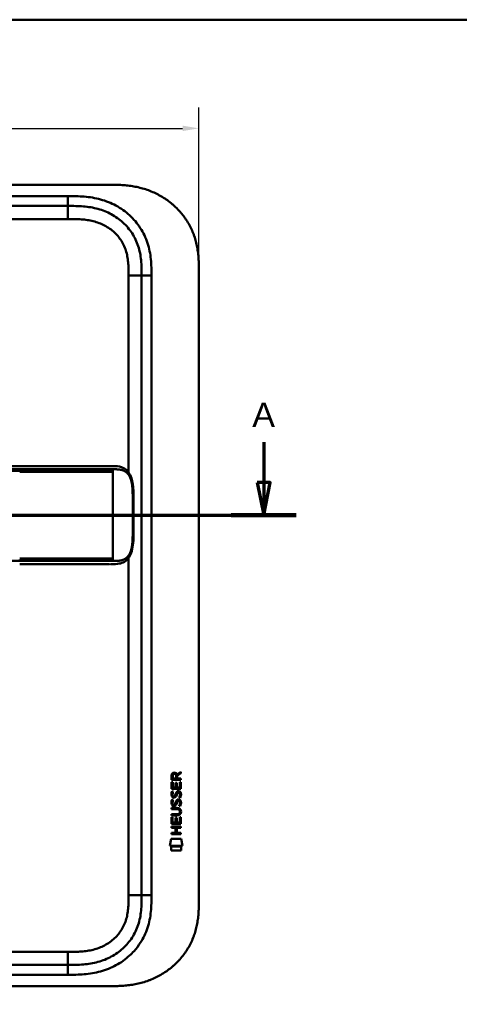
# Model space of a CAD drawing. Header units: millimetres. Extents: x 20 to 833, y 20 to 574.
# Tile 4 of 12: x 240 to 375, y 273 to 574. Entities that reach past the tile are written whole.
import ezdxf

# ---------------------------------------------------------------- set-up
doc = ezdxf.new("R2010")
doc.units = ezdxf.units.MM
doc.header["$LTSCALE"] = 2
for name, color, linetype, lineweight in [('Bemaßungen(DIN)', 7, 'Continuous', 25), ('Schnittansichtslinien(DIN)', 7, 'Continuous', 70), ('Sichtbare Kanten(DIN)', 7, 'Continuous', 50), ('Sichtbare tangentiale Kanten(DIN)', 7, 'Continuous', 50), ('Skizziergeometrie(DIN)', 7, 'Continuous', 50)]:
    doc.layers.add(name, color=color, linetype=linetype, lineweight=lineweight)
doc.styles.add('Aktuell-DINGroßer Text', font='arial.ttf')
doc.styles.add('STANDARD-DIN~0', font='arial.ttf')
doc.dimstyles.new('CAD-LAN', dxfattribs={"dimscale": 2, "dimtxt": 3.5, "dimasz": 2.5, "dimexe": 3.175, "dimexo": 0, "dimgap": 0.8, "dimtad": 1, "dimrnd": 1e-08, "dimtxsty": 'STANDARD-DIN~0', "dimcen": 0.09, "dimdle": 10, "dimclrd": 250, "dimclre": 250, "dimclrt": 250, "dimadec": 0, "dimazin": 2, "dimtfac": 1, "dimtmove": 0, "dimatfit": 3, "dimfxl": 1, "dimtolj": 1, "dimtzin": 0, "dimlwd": 25, "dimlwe": 25, "dimarcsym": 0})

# ---------------------------------------------------------------- blocks, each defined once
blk = doc.blocks.new('Ränder Standardrahmen')
at = {"layer": 'Skizziergeometrie(DIN)', "flags": 128}
blk.add_lwpolyline([(10, 10), (10, 287), (410, 287), (410, 10), (10, 10)], dxfattribs=at)
blk = doc.blocks.new('2DTransSchnitt0')
at = {"layer": 'Schnittansichtslinien(DIN)', "linetype": 'Continuous'}
for p, q in [((33.35, 222.42), (33.35, 216.26)), ((157.43, 222.42), (157.43, 216.26)), ((32.35, 216.26), (33.35, 211.26)), ((34.35, 216.26), (32.35, 216.26)), ((33.35, 216.26), (33.35, 211.26)), ((33.35, 211.26), (34.35, 216.26)), ((156.43, 216.26), (157.43, 211.26)), ((158.43, 216.26), (156.43, 216.26)), ((157.43, 216.26), (157.43, 211.26)), ((157.43, 211.26), (158.43, 216.26)), ((28.4, 211.26), (162.39, 211.26))]:
    blk.add_line(p, q, dxfattribs=at)
at = {"layer": 'Schnittansichtslinien(DIN)', "linetype": 'Continuous', "lineweight": 140}
for p, q in [((28.4, 211.26), (38.31, 211.26)), ((152.48, 211.26), (162.39, 211.26))]:
    blk.add_line(p, q, dxfattribs=at)
at = {"layer": 'Schnittansichtslinien(DIN)', "linetype": 'Continuous', "flags": 128}
for points in [[(32.35, 216.26), (33.35, 211.26), (34.35, 216.26), (32.35, 216.26)], [(156.43, 216.26), (157.43, 211.26), (158.43, 216.26), (156.43, 216.26)]]:
    blk.add_lwpolyline(points, dxfattribs=at)
at = {"layer": 'Schnittansichtslinien(DIN)'}
for points in [[(32.35, 216.26), (33.35, 211.26), (34.35, 216.26), (32.35, 216.26)], [(156.43, 216.26), (157.43, 211.26), (158.43, 216.26), (156.43, 216.26)]]:
    blk.add_solid(points, dxfattribs=at)
at = {"layer": 'Schnittansichtslinien(DIN)', "char_height": 3.73, "attachment_point": 7, "style": 'Aktuell-DINGroßer Text'}
for insert in [(31.6, 224.76), (155.68, 224.76)]:
    blk.add_mtext('A', dxfattribs=dict(at, insert=insert))
blk = doc.blocks.new('*D9')
at = {"layer": 'Bemaßungen(DIN)', "color": 250, "linetype": 'Continuous', "lineweight": 25, "true_color": 0x3f3f3f, "transparency": 16777216}
for p, q in [((81.05, 496.78), (81.05, 547.13)), ((295.05, 496.78), (295.05, 547.13)), ((86.05, 540.78), (290.05, 540.78))]:
    blk.add_line(p, q, dxfattribs=at)
at = {"layer": 'Bemaßungen(DIN)', "color": 250, "linetype": 'Continuous', "true_color": 0x3f3f3f, "transparency": 16777216}
for points in [[(86.05, 541.61), (86.05, 539.95), (81.05, 540.78)], [(290.05, 541.61), (290.05, 539.95), (295.05, 540.78)]]:
    blk.add_solid(points, dxfattribs=at)
at = {"layer": 'Defpoints', "color": 0, "linetype": 'Continuous', "transparency": 16777216}
for p in [(295.05, 540.78), (81.05, 496.78), (295.05, 496.78)]:
    blk.add_point(p, dxfattribs=at)
at = {"layer": 'Bemaßungen(DIN)', "color": 250, "linetype": 'Continuous', "lineweight": 25, "true_color": 0x3f3f3f, "transparency": 16777216, "insert": (180.27, 549.41), "char_height": 7, "attachment_point": 1, "style": 'STANDARD-DIN~0'}
blk.add_mtext('\\A1;214', dxfattribs=at)

msp = doc.modelspace()

# ---------------------------------------------------------------- linework, layer by layer
at = {"layer": 'Sichtbare Kanten(DIN)'}
for p, q in [((268.007, 523.564), (109.084, 523.564)), ((255.007, 517.064), (110.084, 517.064)), ((295.046, 496.78), (295.046, 305.348)), ((277.546, 306.348), (277.546, 495.78)), ((240.26, 437.561), (113.409, 437.561)), ((267.67, 407.561), (267.67, 407.561)), ((288.351, 343.28), (289.546, 344.07)), ((289.546, 343.636), (288.404, 342.881)), ((289.546, 344.07), (289.546, 343.636)), ((286.684, 338.92), (286.686, 340.925)), ((286.686, 341.651), (286.688, 342.964)), ((289.545, 341.648), (286.686, 341.651)), ((286.686, 340.925), (287.034, 340.924)), ((287.034, 340.924), (287.033, 339.297)), ((287.037, 342.92), (287.036, 342.032)), ((287.036, 342.032), (288.054, 342.031)), ((287.927, 339.296), (287.928, 340.743)), ((287.928, 340.743), (288.277, 340.743)), ((288.054, 342.031), (288.054, 342.919)), ((288.277, 340.743), (288.276, 339.296)), ((288.404, 342.881), (288.403, 342.031)), ((288.403, 342.031), (289.545, 342.03)), ((289.194, 339.295), (289.196, 340.942)), ((289.196, 340.942), (289.544, 340.942)), ((289.544, 340.942), (289.542, 338.918)), ((289.545, 342.03), (289.545, 341.648)), ((289.542, 338.918), (286.684, 338.92)), ((286.856, 338.147), (287.194, 338.046)), ((287.033, 339.297), (287.927, 339.296)), ((288.276, 339.296), (289.194, 339.295)), ((288.784, 337.843), (288.772, 337.843)), ((286.854, 335.6), (287.192, 335.5)), ((287.05, 334.268), (287.057, 334.251)), ((287.052, 336.815), (287.059, 336.798)), ((287.734, 334.171), (287.745, 334.187)), ((287.736, 336.717), (287.747, 336.734)), ((288.782, 335.297), (288.77, 335.297)), ((286.677, 330.758), (286.678, 331.135)), ((286.678, 331.135), (288.347, 331.134)), ((286.679, 333.07), (288.325, 333.069)), ((286.679, 332.693), (286.679, 333.07)), ((288.349, 332.692), (286.679, 332.693)), ((289.229, 331.906), (289.229, 331.916)), ((286.675, 328.183), (286.677, 330.187)), ((289.534, 328.18), (286.675, 328.183)), ((288.323, 330.757), (286.677, 330.758)), ((286.677, 330.187), (287.025, 330.187)), ((287.025, 330.187), (287.024, 328.559)), ((287.024, 328.559), (287.919, 328.559)), ((287.919, 328.559), (287.92, 330.006)), ((287.92, 330.006), (288.268, 330.005)), ((288.268, 330.005), (288.267, 328.559)), ((288.267, 328.559), (289.186, 328.558)), ((289.186, 328.558), (289.187, 330.205)), ((289.187, 330.205), (289.535, 330.205)), ((289.535, 330.205), (289.534, 328.18)), ((286.672, 325.078), (286.672, 325.455)), ((286.672, 325.455), (287.915, 325.454)), ((289.53, 325.075), (286.672, 325.078)), ((286.673, 327.012), (286.673, 327.389)), ((286.673, 327.389), (289.532, 327.387)), ((287.916, 327.011), (286.673, 327.012)), ((287.915, 325.454), (287.916, 327.011)), ((288.272, 327.011), (288.271, 325.453)), ((288.271, 325.453), (289.53, 325.452)), ((289.532, 327.01), (288.272, 327.011)), ((289.53, 325.452), (289.53, 325.075)), ((289.532, 327.387), (289.532, 327.01)), ((286.14, 321.5), (286.599, 323.633)), ((286.599, 323.633), (289.606, 323.631)), ((289.606, 323.631), (290.056, 321.497)), ((290.056, 321.497), (286.14, 321.5)), ((286.599, 320.073), (286.6, 321.215)), ((289.596, 320.07), (286.599, 320.073)), ((286.6, 321.215), (289.597, 321.212)), ((289.597, 321.212), (289.596, 320.07)), ((110.084, 285.064), (255.007, 285.064)), ((109.084, 278.564), (268.007, 278.564))]:
    msp.add_line(p, q, dxfattribs=at)
for centre, major_axis, ratio, start_param, end_param in [((288.215, 342.147), (0.976, -1.274), 0.5180415, 2.7627686, 3.7355131), ((286.822, 342.067), (1.242, 1.64), 0.5994938, 5.878165, 6.7089725), ((288.125, 336.157), (0.839, 1.642), 0.4591024, 5.9761877, 6.4975755), ((288.402, 337.626), (1.192, 3.54), 0.2215161, 2.8263053, 2.8854462), ((288.318, 339.926), (1.103, 3.296), 0.2312948, 2.8124619, 2.8734213), ((287.803, 335.071), (0.583, 1.012), 0.541605, 2.7569093, 3.2147406), ((287.797, 337.609), (0.574, 1.004), 0.5438409, 2.7534304, 3.2137241), ((287.675, 334.195), (0.098, 0.139), 0.3641716, 4.4844927, 4.7925708), ((287.677, 336.742), (0.098, 0.139), 0.3641716, 4.4844927, 4.7925708), ((288.124, 333.612), (0.838, 1.64), 0.4594521, 5.9760112, 6.497704), ((284.508, 335.439), (4.808, -4.323), 0.3742014, 5.888113, 6.6064523), ((284.504, 328.395), (4.814, 4.313), 0.3742661, 5.9599282, 6.6783921), ((265.795, 351.743), (23.266, -20.361), 0.1371339, 6.127502, 6.402435)]:
    msp.add_ellipse(centre, major_axis=major_axis, ratio=ratio, start_param=start_param, end_param=end_param, dxfattribs=at)
for points, degree, knots in [([(295.046, 496.78), (295.046, 497.334), (295.045, 498.45), (295.012, 499.865), (294.935, 501.291), (294.831, 502.44), (294.636, 503.879), (294.422, 505.031), (294.073, 506.465), (293.727, 507.603), (293.207, 509.008), (292.719, 510.114), (292.021, 511.464), (291.392, 512.515), (290.52, 513.785), (289.756, 514.762), (288.724, 515.926), (287.839, 516.809), (286.665, 517.846), (285.675, 518.618), (284.383, 519.508), (283.309, 520.156), (281.924, 520.885), (280.786, 521.401), (279.335, 521.961), (278.155, 522.343), (276.666, 522.738), (275.465, 522.99), (273.961, 523.231), (272.758, 523.37), (271.26, 523.485), (269.771, 523.548), (268.592, 523.562), (268.007, 523.564)], 3, [0.02325842, 0.02325842, 0.02325842, 0.02325842, 0.06395557, 0.10465272, 0.12500129, 0.16569844, 0.18604701, 0.22674416, 0.24709273, 0.28778988, 0.30813845, 0.3488356, 0.36918417, 0.40988132, 0.43022989, 0.47092704, 0.49127561, 0.53197276, 0.55232133, 0.59301848, 0.61336705, 0.6540642, 0.67441277, 0.71510992, 0.73545849, 0.77615564, 0.79650421, 0.83720136, 0.85754993, 0.89824708, 0.91859565, 0.9592928, 0.99998994, 0.99998994, 0.99998994, 0.99998994]), ([(277.546, 495.78), (277.546, 496.58), (277.544, 498.164), (277.413, 500.47), (277.084, 502.687), (276.336, 505.516), (274.777, 508.794), (271.947, 512.137), (268.363, 514.679), (264.929, 516.042), (262.011, 516.679), (259.746, 516.956), (257.409, 517.063), (255.813, 517.064), (255.007, 517.064)], 3, [0, 0, 0, 0, 0.2435013, 0.4870027, 0.730504, 0.9740054, 1.4610081, 1.9480107, 2.4350134, 2.9220161, 3.1655175, 3.4090188, 3.6525201, 3.8960223, 3.8960223, 3.8960223, 3.8960223]), ([(240.264, 437.561), (244.198, 437.561), (248.139, 437.561), (254.299, 437.561), (256.539, 437.561), (260.219, 437.561), (261.701, 437.561), (263.884, 437.561), (264.653, 437.561), (265.605, 437.561), (265.837, 437.561), (266.136, 437.561), (266.21, 437.561), (266.307, 437.561), (266.332, 437.561), (266.364, 437.561), (266.372, 437.561), (266.382, 437.561), (266.385, 437.561), (266.388, 437.561), (266.389, 437.561), (266.39, 437.561), (266.391, 437.561), (266.391, 437.561), (266.391, 437.561), (266.391, 437.561), (266.391, 437.561), (266.391, 437.561)], 3, [0, 0, 0, 0, 1.1803051, 1.1803051, 1.8522102, 1.8522102, 2.3111703, 2.3111703, 2.5747937, 2.5747937, 2.6623324, 2.6623324, 2.6914953, 2.6914953, 2.7012157, 2.7012157, 2.7044558, 2.7044558, 2.705536, 2.705536, 2.7058961, 2.7058961, 2.7060162, 2.7060162, 2.7060562, 2.7060562, 2.7060873, 2.7060873, 2.7060873, 2.7060873]), ([(268.035, 437.561), (268.035, 437.561), (267.914, 437.561), (267.67, 437.56), (267.35, 437.561), (267.023, 437.561), (266.686, 437.561), (266.473, 437.561), (266.391, 437.561)], 5, [25.64076517, 25.64076517, 25.64076517, 25.64076517, 25.64076517, 25.64076517, 25.64100059, 25.73520442, 25.82940824, 25.88784541, 25.88784541, 25.88784541, 25.88784541, 25.88784541, 25.88784541]), ([(268.053, 437.561), (268.053, 437.561), (268.053, 437.561), (268.053, 437.561), (268.053, 437.561), (268.054, 437.561), (268.054, 437.561), (268.054, 437.561), (268.054, 437.561), (268.055, 437.561), (268.055, 437.561), (268.056, 437.561), (268.057, 437.561), (268.059, 437.561), (268.061, 437.561), (268.067, 437.561), (268.071, 437.561), (268.087, 437.561), (268.098, 437.561), (268.145, 437.561), (268.179, 437.561), (268.316, 437.56), (268.419, 437.56), (268.831, 437.558), (269.138, 437.553), (270.355, 437.494), (271.246, 437.352), (272.441, 436.75), (272.829, 436.467), (273.608, 435.647), (273.981, 435.043), (274.492, 433.763), (274.665, 433.103), (274.907, 431.711), (274.975, 430.968), (275.062, 429.187), (275.054, 428.141), (275.054, 424.446), (275.054, 421.793), (275.054, 417.207), (275.12, 415.227), (274.776, 412.525), (274.603, 411.716), (274.111, 410.354), (273.798, 409.772), (273.09, 408.886), (272.699, 408.549), (271.788, 408.01), (271.249, 407.829), (269.944, 407.579), (269.149, 407.563), (268.301, 407.561), (268.252, 407.561), (268.179, 407.561), (268.155, 407.561), (268.118, 407.561), (268.106, 407.561), (268.087, 407.561), (268.081, 407.561), (268.071, 407.561), (268.068, 407.561), (268.063, 407.561), (268.061, 407.561), (268.058, 407.561), (268.057, 407.561), (268.056, 407.561), (268.055, 407.561), (268.054, 407.561), (268.054, 407.561), (268.054, 407.561), (268.053, 407.561), (268.053, 407.561), (268.053, 407.561), (268.053, 407.561), (268.053, 407.561), (268.053, 407.561)], 3, [0, 0, 0, 0, 0.0000252, 0.0000252, 0.0000657, 0.0000657, 0.0001082, 0.0001082, 0.0001738, 0.0001738, 0.0002867, 0.0002867, 0.0005136, 0.0005136, 0.0010499, 0.0010499, 0.0026039, 0.0026039, 0.0072616, 0.0072616, 0.0212292, 0.0212292, 0.0631285, 0.0631285, 0.1888417, 0.1888417, 0.5689951, 0.5689951, 0.7719774, 0.7719774, 1.0315425, 1.0315425, 1.2481307, 1.2481307, 1.4719729, 1.4719729, 1.7848025, 1.7848025, 2.5805266, 2.5805266, 3.160554, 3.160554, 3.4157877, 3.4157877, 3.6519695, 3.6519695, 3.8657989, 3.8657989, 4.1108827, 4.1108827, 4.4368692, 4.4368692, 4.4566519, 4.4566519, 4.4665438, 4.4665438, 4.471493, 4.471493, 4.4739733, 4.4739733, 4.4752207, 4.4752207, 4.4758524, 4.4758524, 4.4761765, 4.4761765, 4.4763467, 4.4763467, 4.476439, 4.476439, 4.4764904, 4.4764904, 4.4765188, 4.4765188, 4.4765488, 4.4765488, 4.4765488, 4.4765488]), ([(266.888, 407.561), (266.502, 407.561), (266.135, 407.561), (265.331, 407.561), (264.912, 407.561), (263.647, 407.561), (262.758, 407.561), (259.885, 407.561), (257.805, 407.561), (252.658, 407.561), (249.549, 407.561), (244.387, 407.561), (242.324, 407.561), (240.26, 407.561)], 3, [0, 0, 0, 0, 0.1534173, 0.1534173, 0.3047718, 0.3047718, 0.5966116, 0.5966116, 1.2249955, 1.2249955, 2.1545342, 2.1545342, 2.7736042, 2.7736042, 2.7736042, 2.7736042]), ([(267.67, 407.561), (267.67, 407.561), (267.67, 407.561), (267.67, 407.561), (267.67, 407.561), (267.67, 407.561), (267.67, 407.561), (267.669, 407.561), (267.669, 407.561), (267.667, 407.561), (267.666, 407.561), (267.66, 407.561), (267.655, 407.561), (267.637, 407.561), (267.623, 407.561), (267.565, 407.561), (267.521, 407.561), (267.341, 407.561), (267.201, 407.561), (267.005, 407.561), (266.952, 407.561), (266.894, 407.561), (266.893, 407.561), (266.891, 407.561), (266.89, 407.561), (266.888, 407.561), (266.888, 407.561), (266.888, 407.561), (266.888, 407.561), (266.888, 407.561), (266.888, 407.561), (266.888, 407.561)], 3, [0.00004605, 0.00004605, 0.00004605, 0.00004605, 0.00007374, 0.00007374, 0.00011546, 0.00011546, 0.00021806, 0.00021806, 0.00046152, 0.00046152, 0.00119141, 0.00119141, 0.00337949, 0.00337949, 0.00994164, 0.00994164, 0.02962738, 0.02962738, 0.08869945, 0.08869945, 0.11084283, 0.11084283, 0.1113618, 0.1113618, 0.11175126, 0.11175126, 0.11179812, 0.11179812, 0.11181175, 0.11181175, 0.11182181, 0.11182181, 0.11182181, 0.11182181]), ([(289.229, 331.916), (289.229, 331.963), (289.226, 332.01), (289.21, 332.145), (289.188, 332.233), (289.113, 332.383), (289.067, 332.445), (288.947, 332.55), (288.876, 332.591), (288.659, 332.674), (288.499, 332.691), (288.349, 332.692)], 3, [0, 0, 0, 0, 0.01400423, 0.01400423, 0.0408947, 0.0408947, 0.06439039, 0.06439039, 0.08887549, 0.08887549, 0.13413559, 0.13413559, 0.13413559, 0.13413559]), ([(255.007, 285.064), (255.813, 285.064), (257.409, 285.065), (259.746, 285.172), (262.011, 285.449), (264.929, 286.086), (268.363, 287.449), (271.947, 289.991), (274.777, 293.334), (276.336, 296.612), (277.084, 299.441), (277.413, 301.659), (277.544, 303.965), (277.546, 305.549), (277.546, 306.348)], 3, [59.6158828, 59.6158828, 59.6158828, 59.6158828, 59.8593849, 60.1028861, 60.3463874, 60.5898887, 61.0768912, 61.5638938, 62.0508963, 62.5378989, 62.7814001, 63.0249014, 63.2684027, 63.5119054, 63.5119054, 63.5119054, 63.5119054]), ([(268.007, 278.564), (268.592, 278.566), (269.771, 278.58), (271.26, 278.643), (272.758, 278.758), (273.961, 278.897), (275.465, 279.138), (276.666, 279.39), (278.155, 279.785), (279.335, 280.167), (280.786, 280.727), (281.924, 281.243), (283.309, 281.972), (284.383, 282.62), (285.675, 283.51), (286.665, 284.282), (287.839, 285.318), (288.724, 286.202), (289.757, 287.366), (290.52, 288.343), (291.392, 289.613), (292.021, 290.664), (292.72, 292.014), (293.207, 293.12), (293.727, 294.525), (294.073, 295.663), (294.422, 297.097), (294.636, 298.249), (294.831, 299.688), (294.935, 300.837), (295.012, 302.263), (295.045, 303.678), (295.046, 304.794), (295.046, 305.348)], 3, [0.00000689, 0.00000689, 0.00000689, 0.00000689, 0.0407043, 0.08140172, 0.10175042, 0.14244784, 0.16279654, 0.20349396, 0.22384266, 0.26454008, 0.28488878, 0.3255862, 0.3459349, 0.38663232, 0.40698102, 0.44767844, 0.46802714, 0.50872456, 0.52907326, 0.56977068, 0.59011938, 0.6308168, 0.6511655, 0.69186291, 0.71221162, 0.75290903, 0.77325774, 0.81395515, 0.83430386, 0.87500127, 0.89534998, 0.93604739, 0.97674481, 0.97674481, 0.97674481, 0.97674481])]:
    msp.add_open_spline(points, degree=degree, knots=knots, dxfattribs=at)
for points in [[(268.053, 437.561), (268.047, 437.561), (268.041, 437.561), (268.035, 437.561)], [(268.035, 407.561), (268.041, 407.561), (268.047, 407.561), (268.053, 407.561)], [(286.688, 342.964), (286.702, 343.406), (286.934, 343.868), (287.547, 343.867)], [(288.054, 342.919), (288.055, 343.192), (287.968, 343.518), (287.552, 343.518)], [(286.732, 336.668), (286.642, 336.909), (286.613, 337.142), (286.655, 337.47)], [(286.655, 337.47), (286.672, 337.61), (286.714, 337.816), (286.785, 337.99)], [(286.785, 337.99), (286.804, 338.039), (286.856, 338.146), (286.856, 338.147)], [(287.039, 337.582), (286.975, 337.329), (286.969, 337.105), (287.027, 336.889)], [(287.194, 338.046), (287.194, 338.046), (287.074, 337.72), (287.039, 337.582)], [(287.747, 336.734), (287.815, 336.844), (287.872, 337.007), (287.927, 337.252)], [(287.927, 337.252), (288.011, 337.62), (288.114, 337.831), (288.255, 337.999)], [(288.267, 337.102), (288.212, 336.862), (288.15, 336.697), (288.074, 336.559)], [(288.255, 337.999), (288.348, 338.109), (288.478, 338.182), (288.658, 338.206)], [(288.315, 337.301), (288.308, 337.27), (288.267, 337.104), (288.267, 337.102)], [(288.501, 337.726), (288.431, 337.637), (288.37, 337.499), (288.315, 337.301)], [(288.772, 337.843), (288.651, 337.844), (288.576, 337.811), (288.501, 337.726)], [(288.658, 338.206), (288.945, 338.244), (289.228, 338.144), (289.421, 337.827)], [(289.19, 336.799), (289.259, 337.133), (289.259, 337.409), (289.152, 337.606)], [(289.421, 337.827), (289.531, 337.647), (289.585, 337.428), (289.585, 337.158)], [(289.585, 337.158), (289.585, 337.073), (289.578, 336.987), (289.57, 336.892)], [(286.73, 334.121), (286.639, 334.362), (286.611, 334.596), (286.653, 334.924)], [(286.653, 334.924), (286.67, 335.063), (286.712, 335.27), (286.783, 335.443)], [(287.289, 333.661), (287.066, 333.694), (286.836, 333.839), (286.73, 334.121)], [(287.291, 336.207), (287.068, 336.24), (286.838, 336.386), (286.732, 336.668)], [(286.783, 335.443), (286.802, 335.493), (286.854, 335.6), (286.854, 335.6)], [(287.037, 335.035), (286.973, 334.783), (286.967, 334.558), (287.025, 334.342)], [(287.192, 335.5), (287.192, 335.5), (287.072, 335.173), (287.037, 335.035)], [(287.262, 334.038), (287.409, 333.978), (287.597, 334.014), (287.703, 334.129)], [(287.264, 336.585), (287.411, 336.525), (287.599, 336.561), (287.705, 336.675)], [(287.446, 336.195), (287.345, 336.196), (287.324, 336.203), (287.291, 336.207)], [(288.074, 336.559), (287.959, 336.349), (287.764, 336.191), (287.446, 336.195)], [(287.745, 334.187), (287.813, 334.297), (287.87, 334.461), (287.925, 334.706)], [(287.925, 334.706), (288.009, 335.074), (288.112, 335.285), (288.253, 335.452)], [(288.265, 334.555), (288.21, 334.315), (288.148, 334.151), (288.072, 334.013)], [(288.253, 335.452), (288.346, 335.563), (288.476, 335.635), (288.656, 335.659)], [(288.313, 334.754), (288.306, 334.724), (288.265, 334.558), (288.265, 334.555)], [(288.499, 335.179), (288.429, 335.09), (288.368, 334.952), (288.313, 334.754)], [(288.77, 335.297), (288.649, 335.297), (288.574, 335.264), (288.499, 335.179)], [(288.656, 335.659), (288.943, 335.697), (289.226, 335.597), (289.419, 335.281)], [(288.974, 333.714), (288.974, 333.714), (289.129, 333.968), (289.188, 334.253)], [(288.976, 336.261), (288.976, 336.261), (289.131, 336.515), (289.19, 336.799)], [(289.345, 336.174), (289.325, 336.179), (288.976, 336.261), (288.976, 336.261)], [(289.188, 334.253), (289.257, 334.586), (289.257, 334.862), (289.15, 335.059)], [(289.568, 334.346), (289.538, 334.015), (289.38, 333.685), (289.343, 333.627)], [(289.57, 336.892), (289.54, 336.561), (289.382, 336.232), (289.345, 336.174)], [(289.419, 335.281), (289.529, 335.1), (289.583, 334.881), (289.583, 334.611)], [(289.583, 334.611), (289.583, 334.526), (289.576, 334.441), (289.568, 334.346)], [(287.444, 333.648), (287.343, 333.649), (287.322, 333.656), (287.289, 333.661)], [(288.072, 334.013), (287.957, 333.803), (287.762, 333.644), (287.444, 333.648)], [(289.343, 333.627), (289.322, 333.632), (288.974, 333.714), (288.974, 333.714)]]:
    msp.add_open_spline(points, degree=3, dxfattribs=at)
at = {"layer": 'Sichtbare tangentiale Kanten(DIN)'}
for p, q in [((110.084, 520.064), (255.007, 520.064)), ((255.007, 517.064), (255.007, 520.064)), ((255.008, 513.064), (255.008, 517.064)), ((255.008, 513.064), (110.084, 513.064)), ((273.546, 435.659), (273.546, 495.78)), ((273.546, 495.78), (277.546, 495.78)), ((280.546, 495.78), (277.546, 495.78)), ((280.546, 495.78), (280.546, 306.348)), ((240.26, 436.114), (240.26, 436.571)), ((268.772, 436.571), (268.772, 436.111)), ((268.772, 435.811), (268.772, 436.111)), ((268.772, 409.311), (268.772, 435.811)), ((273.546, 306.348), (273.546, 409.463)), ((240.26, 408.551), (240.26, 409.008)), ((268.772, 409.011), (268.772, 409.311)), ((268.772, 409.011), (268.772, 408.551)), ((273.546, 306.348), (277.546, 306.348)), ((277.546, 306.348), (280.546, 306.348)), ((110.084, 289.064), (255.007, 289.064)), ((255.007, 289.064), (255.007, 285.064)), ((255.007, 285.064), (255.007, 282.064)), ((255.007, 282.064), (110.084, 282.064))]:
    msp.add_line(p, q, dxfattribs=at)
for points, degree, knots in [([(255.007, 520.064), (255.813, 520.064), (257.46, 520.063), (259.983, 519.949), (262.506, 519.642), (265.822, 518.92), (269.801, 517.346), (273.992, 514.374), (277.325, 510.442), (279.163, 506.573), (280.03, 503.283), (280.404, 500.76), (280.545, 498.227), (280.546, 496.58), (280.546, 495.78)], 3, [0, 0, 0, 0, 0.2435028, 0.4870041, 0.7305055, 0.9740068, 1.4610095, 1.9480122, 2.4350149, 2.9220176, 3.1655189, 3.4090202, 3.6525216, 3.8960229, 3.8960229, 3.8960229, 3.8960229]), ([(273.546, 495.78), (273.546, 496.015), (273.546, 496.25), (273.545, 496.486), (273.545, 496.629), (273.544, 496.773), (273.543, 496.917), (273.542, 496.989), (273.542, 497.061), (273.541, 497.132), (273.54, 497.276), (273.538, 497.42), (273.535, 497.564), (273.534, 497.64), (273.532, 497.716), (273.53, 497.792), (273.529, 497.868), (273.527, 497.945), (273.525, 498.021), (273.52, 498.173), (273.515, 498.325), (273.509, 498.483), (273.496, 498.791), (273.48, 499.086), (273.458, 499.39), (273.458, 499.398), (273.457, 499.405), (273.456, 499.413), (273.411, 500.03), (273.345, 500.619), (273.248, 501.208), (273.247, 501.217), (273.245, 501.226), (273.244, 501.234), (273.146, 501.828), (273.017, 502.415), (272.851, 502.993), (272.85, 502.997), (272.849, 503.002), (272.847, 503.006), (272.678, 503.594), (272.468, 504.177), (272.221, 504.736), (271.972, 505.301), (271.679, 505.855), (271.35, 506.38), (271.019, 506.908), (270.645, 507.416), (270.241, 507.89), (269.836, 508.366), (269.392, 508.817), (268.922, 509.231), (268.455, 509.644), (267.956, 510.025), (267.435, 510.37), (266.915, 510.714), (266.37, 511.025), (265.811, 511.297), (265.252, 511.57), (264.671, 511.809), (264.085, 512.01), (264.082, 512.011), (264.078, 512.012), (264.075, 512.013), (263.495, 512.212), (262.899, 512.378), (262.3, 512.512), (262.294, 512.513), (262.289, 512.514), (262.284, 512.515), (261.694, 512.647), (261.102, 512.748), (260.502, 512.825), (260.492, 512.826), (260.483, 512.828), (260.474, 512.829), (259.881, 512.904), (259.293, 512.956), (258.675, 512.992), (258.668, 512.993), (258.661, 512.993), (258.653, 512.994), (258.348, 513.011), (258.054, 513.024), (257.752, 513.034), (257.442, 513.044), (257.134, 513.051), (256.826, 513.055), (256.218, 513.064), (255.612, 513.064), (255.008, 513.064)], 3, [0, 0, 0, 0, 0.0706021, 0.0706021, 0.0706021, 0.1137345, 0.1137345, 0.1137345, 0.1353008, 0.1353008, 0.1353008, 0.1784332, 0.1784332, 0.1784332, 0.2012935, 0.2012935, 0.2012935, 0.2241537, 0.2241537, 0.2241537, 0.2698741, 0.2698741, 0.2698741, 0.3591194, 0.3591194, 0.3591194, 0.3613149, 0.3613149, 0.3613149, 0.5416681, 0.5416681, 0.5416681, 0.544386, 0.544386, 0.544386, 0.7261845, 0.7261845, 0.7261845, 0.7275109, 0.7275109, 0.7275109, 0.9125996, 0.9125996, 0.9125996, 1.0994646, 1.0994646, 1.0994646, 1.2874424, 1.2874424, 1.2874424, 1.4758528, 1.4758528, 1.4758528, 1.6636517, 1.6636517, 1.6636517, 1.8511233, 1.8511233, 1.8511233, 2.0385317, 2.0385317, 2.0385317, 2.0396163, 2.0396163, 2.0396163, 2.2247423, 2.2247423, 2.2247423, 2.2263922, 2.2263922, 2.2263922, 2.408543, 2.408543, 2.408543, 2.4113526, 2.4113526, 2.4113526, 2.5914161, 2.5914161, 2.5914161, 2.5935787, 2.5935787, 2.5935787, 2.6828378, 2.6828378, 2.6828378, 2.7746209, 2.7746209, 2.7746209, 2.9561272, 2.9561272, 2.9561272, 2.9561272]), ([(113.409, 436.571), (118.703, 436.571), (123.978, 436.571), (129.263, 436.571), (148.612, 436.571), (167.96, 436.571), (187.326, 436.571), (200.33, 436.571), (213.296, 436.571), (226.306, 436.571), (230.955, 436.571), (235.615, 436.571), (240.26, 436.571)], 3, [0, 0, 0, 0, 1.5856418, 1.5856418, 1.5856418, 7.3915416, 7.3915416, 7.3915416, 11.2904322, 11.2904322, 11.2904322, 12.683632, 12.683632, 12.683632, 12.683632]), ([(240.26, 436.571), (240.265, 436.571), (240.27, 436.571), (240.275, 436.571), (240.903, 436.571), (241.531, 436.571), (242.158, 436.571), (242.786, 436.571), (243.413, 436.571), (244.039, 436.571), (244.666, 436.571), (245.292, 436.571), (245.917, 436.571), (246.543, 436.571), (247.169, 436.571), (247.794, 436.571), (248.42, 436.571), (249.045, 436.571), (249.671, 436.571), (250.297, 436.571), (250.923, 436.571), (251.55, 436.571), (252.177, 436.571), (252.804, 436.571), (253.432, 436.571), (254.061, 436.571), (254.69, 436.571), (255.319, 436.571), (255.949, 436.571), (256.578, 436.571), (257.205, 436.571), (257.833, 436.571), (258.457, 436.571), (259.077, 436.571), (259.696, 436.571), (260.311, 436.571), (260.917, 436.571), (261.524, 436.571), (262.123, 436.571), (262.711, 436.571), (263.298, 436.571), (263.874, 436.571), (264.429, 436.571), (264.984, 436.571), (265.519, 436.571), (266.028, 436.571), (266.537, 436.571), (267.019, 436.571), (267.474, 436.571), (267.702, 436.571), (267.923, 436.571), (268.138, 436.571), (268.354, 436.571), (268.565, 436.571), (268.772, 436.571)], 3, [0, 0, 0, 0, 0.0015017, 0.0015017, 0.0015017, 0.1899093, 0.1899093, 0.1899093, 0.378317, 0.378317, 0.378317, 0.5667246, 0.5667246, 0.5667246, 0.7551323, 0.7551323, 0.7551323, 0.9435399, 0.9435399, 0.9435399, 1.1319476, 1.1319476, 1.1319476, 1.3203553, 1.3203553, 1.3203553, 1.5087629, 1.5087629, 1.5087629, 1.6971706, 1.6971706, 1.6971706, 1.8855782, 1.8855782, 1.8855782, 2.0739859, 2.0739859, 2.0739859, 2.2623935, 2.2623935, 2.2623935, 2.4508012, 2.4508012, 2.4508012, 2.6392088, 2.6392088, 2.6392088, 2.8276165, 2.8276165, 2.8276165, 2.9218203, 2.9218203, 2.9218203, 3.0164288, 3.0164288, 3.0164288, 3.0164288]), ([(268.772, 436.571), (268.844, 436.571), (268.987, 436.571), (269.271, 436.57), (269.69, 436.567), (270.235, 436.548), (270.828, 436.494), (271.459, 436.371), (272.055, 436.167), (272.608, 435.865), (273.11, 435.453), (273.558, 434.92), (274.02, 434.128), (274.43, 433), (274.673, 431.691), (274.781, 430.307), (274.808, 428.939), (274.808, 427.835), (274.807, 426.902), (274.808, 425.941), (274.807, 424.937), (274.808, 423.815), (274.807, 422.561), (274.808, 421.307), (274.807, 420.185), (274.808, 419.181), (274.807, 418.22), (274.808, 417.287), (274.808, 416.182), (274.781, 414.815), (274.673, 413.43), (274.43, 412.121), (274.02, 410.993), (273.557, 410.2), (273.11, 409.668), (272.607, 409.256), (272.054, 408.954), (271.459, 408.75), (270.827, 408.627), (270.234, 408.573), (269.69, 408.554), (269.271, 408.551), (268.987, 408.551), (268.844, 408.551), (268.772, 408.551)], 5, [0, 0, 0, 0, 0, 0, 0.0545062, 0.1094177, 0.2192406, 0.3290635, 0.4388864, 0.5487092, 0.6585321, 0.768355, 0.8781779, 0.9880008, 1.0978237, 1.3174695, 1.5371153, 1.6469382, 1.7567611, 1.8192574, 1.8817537, 2.0067464, 2.131739, 2.2567317, 2.3817243, 2.506717, 2.6317096, 2.6942059, 2.7567023, 2.8665381, 2.9763739, 3.1960455, 3.4157171, 3.5255529, 3.6353887, 3.7452245, 3.8550603, 3.9648961, 4.0747319, 4.1845678, 4.2944036, 4.4042394, 4.4591573, 4.5135093, 4.5135093, 4.5135093, 4.5135093, 4.5135093, 4.5135093]), ([(240.259, 436.114), (240.259, 436.114), (238.673, 436.114), (235.502, 436.114), (229.161, 436.113), (219.648, 436.114), (206.958, 436.113), (192.692, 436.114), (176.838, 436.113), (160.972, 436.114), (145.115, 436.113), (132.44, 436.114), (122.886, 436.113), (116.553, 436.114), (113.409, 436.113)], 5, [0, 0, 0, 0, 0, 0, 0.0001149, 0.7929364, 1.585758, 3.1714011, 4.7570442, 6.3426873, 7.9283304, 9.5139735, 11.0996166, 12.6881676, 12.6881676, 12.6881676, 12.6881676, 12.6881676, 12.6881676]), ([(268.772, 436.111), (268.658, 436.111), (268.55, 436.111), (268.438, 436.111), (267.415, 436.111), (266.237, 436.111), (264.934, 436.111), (264.106, 436.111), (263.234, 436.111), (262.337, 436.111), (261.76, 436.111), (261.171, 436.111), (260.577, 436.112), (259.982, 436.112), (259.381, 436.112), (258.776, 436.112), (258.172, 436.112), (257.563, 436.112), (256.952, 436.112), (256.342, 436.112), (255.729, 436.112), (255.114, 436.113), (250.813, 436.113), (246.455, 436.114), (242.117, 436.114), (241.498, 436.114), (240.878, 436.114), (240.26, 436.114)], 3, [0, 0, 0, 0, 0.0498317, 0.0498317, 0.0498317, 0.5045898, 0.5045898, 0.5045898, 0.7934328, 0.7934328, 0.7934328, 0.979333, 0.979333, 0.979333, 1.1652333, 1.1652333, 1.1652333, 1.3511335, 1.3511335, 1.3511335, 1.5370338, 1.5370338, 1.5370338, 2.8383356, 2.8383356, 2.8383356, 3.024121, 3.024121, 3.024121, 3.024121]), ([(240.26, 435.817), (240.631, 435.817), (241.375, 435.817), (242.49, 435.817), (243.977, 435.817), (245.836, 435.817), (247.696, 435.817), (249.555, 435.816), (251.412, 435.816), (253.265, 435.815), (255.112, 435.814), (256.951, 435.814), (258.776, 435.813), (260.942, 435.812), (263.402, 435.811), (265.473, 435.811), (267.041, 435.811), (268.146, 435.811), (268.704, 435.811), (268.772, 435.811)], 5, [33.3326459, 33.3326459, 33.3326459, 33.3326459, 33.3326459, 33.3326459, 33.5183492, 33.7042495, 33.8901497, 34.07605, 34.2619502, 34.4478505, 34.6337508, 34.819651, 35.0055513, 35.1914515, 35.3773518, 35.5632521, 35.9350526, 36.3068531, 36.3566848, 36.3566848, 36.3566848, 36.3566848, 36.3566848, 36.3566848]), ([(240.26, 408.551), (230.304, 408.55), (220.32, 408.551), (210.374, 408.551), (189.944, 408.551), (169.47, 408.551), (149.032, 408.551), (142.448, 408.551), (135.858, 408.551), (129.261, 408.551), (123.955, 408.551), (118.64, 408.55), (113.409, 408.551)], 3, [23.2299829, 23.2299829, 23.2299829, 23.2299829, 26.2168354, 26.2168354, 26.2168354, 32.3515912, 32.3515912, 32.3515912, 34.3279835, 34.3279835, 34.3279835, 35.9173864, 35.9173864, 35.9173864, 35.9173864]), ([(268.772, 409.311), (267.944, 409.311), (267.016, 409.311), (265.989, 409.311), (265.475, 409.31), (264.939, 409.31), (264.385, 409.31), (263.832, 409.31), (263.261, 409.31), (262.679, 409.31), (262.096, 409.31), (261.502, 409.31), (260.9, 409.309), (260.298, 409.309), (259.689, 409.309), (259.075, 409.309), (258.461, 409.308), (257.843, 409.308), (257.222, 409.308), (256.602, 409.308), (255.979, 409.307), (255.354, 409.307), (254.729, 409.307), (254.103, 409.307), (253.476, 409.306), (252.849, 409.306), (252.221, 409.306), (251.592, 409.306), (250.963, 409.306), (250.334, 409.305), (249.705, 409.305), (249.075, 409.305), (248.445, 409.305), (247.815, 409.305), (247.185, 409.305), (246.555, 409.305), (245.925, 409.305), (245.295, 409.305), (244.665, 409.305), (244.035, 409.305), (243.406, 409.305), (242.776, 409.305), (242.146, 409.305), (241.517, 409.305), (240.888, 409.305), (240.26, 409.305)], 3, [-0.0090822, -0.0090822, -0.0090822, -0.0090822, 0.368934, 0.368934, 0.368934, 0.5579421, 0.5579421, 0.5579421, 0.7469502, 0.7469502, 0.7469502, 0.9359583, 0.9359583, 0.9359583, 1.1249664, 1.1249664, 1.1249664, 1.3139745, 1.3139745, 1.3139745, 1.5029826, 1.5029826, 1.5029826, 1.6919907, 1.6919907, 1.6919907, 1.8809988, 1.8809988, 1.8809988, 2.0700069, 2.0700069, 2.0700069, 2.259015, 2.259015, 2.259015, 2.4480231, 2.4480231, 2.4480231, 2.6370312, 2.6370312, 2.6370312, 2.8260393, 2.8260393, 2.8260393, 3.0147053, 3.0147053, 3.0147053, 3.0147053]), ([(240.26, 409.008), (240.637, 409.008), (241.392, 409.008), (242.525, 409.008), (244.036, 409.008), (245.926, 409.008), (247.816, 409.008), (249.707, 409.008), (251.595, 409.008), (253.481, 409.009), (255.361, 409.009), (257.231, 409.009), (259.087, 409.01), (260.917, 409.01), (262.702, 409.01), (264.757, 409.01), (266.341, 409.011), (267.49, 409.011), (268.275, 409.011), (268.772, 409.011)], 5, [0, 0, 0, 0, 0, 0, 0.188639, 0.3776471, 0.5666552, 0.7556633, 0.9446714, 1.1336795, 1.3226876, 1.5116957, 1.7007038, 1.8897119, 2.07872, 2.2677281, 2.4567361, 2.6457442, 3.0237604, 3.0237604, 3.0237604, 3.0237604, 3.0237604, 3.0237604]), ([(268.772, 408.551), (268.565, 408.551), (268.354, 408.551), (268.137, 408.551), (267.922, 408.551), (267.701, 408.551), (267.473, 408.551), (267.018, 408.551), (266.536, 408.551), (266.027, 408.551), (265.518, 408.55), (264.983, 408.55), (264.427, 408.55), (263.872, 408.551), (263.297, 408.551), (262.709, 408.551), (262.122, 408.55), (261.523, 408.55), (260.916, 408.55), (260.31, 408.55), (259.695, 408.55), (259.076, 408.55), (258.457, 408.551), (257.832, 408.551), (257.205, 408.551), (256.578, 408.551), (255.948, 408.551), (255.319, 408.551), (254.69, 408.55), (254.06, 408.55), (253.432, 408.55), (252.804, 408.55), (252.176, 408.551), (251.55, 408.551), (250.923, 408.551), (250.296, 408.551), (249.67, 408.551), (249.045, 408.551), (248.419, 408.551), (247.793, 408.551), (247.168, 408.551), (246.542, 408.55), (245.916, 408.55), (245.291, 408.55), (244.665, 408.551), (244.038, 408.551), (243.412, 408.551), (242.785, 408.551), (242.158, 408.551), (241.526, 408.551), (240.893, 408.551), (240.26, 408.551)], 3, [0.0000008, 0.0000008, 0.0000008, 0.0000008, 0.0947641, 0.0947641, 0.0947641, 0.1889624, 0.1889624, 0.1889624, 0.3773589, 0.3773589, 0.3773589, 0.5657555, 0.5657555, 0.5657555, 0.754152, 0.754152, 0.754152, 0.9425486, 0.9425486, 0.9425486, 1.1309451, 1.1309451, 1.1309451, 1.3193417, 1.3193417, 1.3193417, 1.5077382, 1.5077382, 1.5077382, 1.6961348, 1.6961348, 1.6961348, 1.8845313, 1.8845313, 1.8845313, 2.0729279, 2.0729279, 2.0729279, 2.2613244, 2.2613244, 2.2613244, 2.449721, 2.449721, 2.449721, 2.6381175, 2.6381175, 2.6381175, 2.8265141, 2.8265141, 2.8265141, 3.0164113, 3.0164113, 3.0164113, 3.0164113]), ([(255.007, 289.064), (255.171, 289.064), (255.335, 289.064), (255.498, 289.064), (255.941, 289.064), (256.383, 289.066), (256.826, 289.073), (256.978, 289.075), (257.13, 289.078), (257.283, 289.081), (257.359, 289.083), (257.435, 289.085), (257.511, 289.087), (257.587, 289.089), (257.664, 289.091), (257.743, 289.094), (258.053, 289.104), (258.347, 289.117), (258.653, 289.134), (258.66, 289.135), (258.668, 289.135), (258.675, 289.136), (259.292, 289.172), (259.88, 289.223), (260.473, 289.299), (260.483, 289.3), (260.492, 289.302), (260.501, 289.303), (261.101, 289.38), (261.694, 289.481), (262.283, 289.613), (262.289, 289.614), (262.294, 289.615), (262.299, 289.616), (262.898, 289.75), (263.495, 289.916), (264.074, 290.115), (264.078, 290.116), (264.081, 290.117), (264.085, 290.118), (264.671, 290.319), (265.252, 290.558), (265.811, 290.83), (266.37, 291.103), (266.915, 291.413), (267.435, 291.758), (267.955, 292.102), (268.453, 292.483), (268.92, 292.895), (269.39, 293.31), (269.835, 293.761), (270.241, 294.238), (270.645, 294.712), (271.018, 295.22), (271.35, 295.748), (271.679, 296.273), (271.972, 296.827), (272.221, 297.391), (272.468, 297.951), (272.678, 298.534), (272.847, 299.122), (272.849, 299.126), (272.85, 299.13), (272.851, 299.135), (273.017, 299.713), (273.146, 300.3), (273.244, 300.894), (273.245, 300.902), (273.247, 300.911), (273.248, 300.92), (273.345, 301.509), (273.411, 302.098), (273.456, 302.715), (273.457, 302.723), (273.458, 302.73), (273.458, 302.738), (273.48, 303.042), (273.496, 303.336), (273.509, 303.638), (273.521, 303.948), (273.53, 304.257), (273.535, 304.564), (273.546, 305.161), (273.546, 305.755), (273.546, 306.348)], 3, [0, 0, 0, 0, 0.0490861, 0.0490861, 0.0490861, 0.1818558, 0.1818558, 0.1818558, 0.2275663, 0.2275663, 0.2275663, 0.2504221, 0.2504221, 0.2504221, 0.2732779, 0.2732779, 0.2732779, 0.3625385, 0.3625385, 0.3625385, 0.364701, 0.364701, 0.364701, 0.5447622, 0.5447622, 0.5447622, 0.5475767, 0.5475767, 0.5475767, 0.7297298, 0.7297298, 0.7297298, 0.7313799, 0.7313799, 0.7313799, 0.9165087, 0.9165087, 0.9165087, 0.9175934, 0.9175934, 0.9175934, 1.1050048, 1.1050048, 1.1050048, 1.2924795, 1.2924795, 1.2924795, 1.479975, 1.479975, 1.479975, 1.6686942, 1.6686942, 1.6686942, 1.8566744, 1.8566744, 1.8566744, 2.0435423, 2.0435423, 2.0435423, 2.2286346, 2.2286346, 2.2286346, 2.2299611, 2.2299611, 2.2299611, 2.4117644, 2.4117644, 2.4117644, 2.4144823, 2.4144823, 2.4144823, 2.594841, 2.594841, 2.594841, 2.5970368, 2.5970368, 2.5970368, 2.6862842, 2.6862842, 2.6862842, 2.7781364, 2.7781364, 2.7781364, 2.9561211, 2.9561211, 2.9561211, 2.9561211]), ([(280.546, 306.348), (280.546, 305.548), (280.545, 303.902), (280.404, 301.368), (280.03, 298.845), (279.163, 295.555), (277.609, 292.283), (275.932, 290.093), (275.233, 289.314)], 3, [59.6158822, 59.6158822, 59.6158822, 59.6158822, 59.8593852, 60.1028865, 60.3463878, 60.589889, 61.0768916, 61.3761038, 61.3761038, 61.3761038, 61.3761038]), ([(275.233, 289.314), (274.795, 288.825), (273.134, 287.145), (269.801, 284.782), (265.822, 283.208), (262.506, 282.486), (259.983, 282.179), (257.46, 282.065), (255.813, 282.064), (255.007, 282.064)], 3, [61.3761038, 61.3761038, 61.3761038, 61.3761038, 61.5638941, 62.0508967, 62.5378992, 62.7814005, 63.0249017, 63.268403, 63.5119057, 63.5119057, 63.5119057, 63.5119057])]:
    msp.add_open_spline(points, degree=degree, knots=knots, dxfattribs=at)

# ---------------------------------------------------------------- block references
at = {"xscale": 2, "yscale": 2, "zscale": 2}
msp.add_blockref('Ränder Standardrahmen', (0, 0), dxfattribs=at)
at = {"layer": 'Schnittansichtslinien(DIN)', "xscale": 2, "yscale": 2, "zscale": 2}
msp.add_blockref('2DTransSchnitt0', (0, 0), dxfattribs=at)

# ---------------------------------------------------------------- dimensions: what is measured, and where the dimension line sits
at = {"layer": 'Bemaßungen(DIN)', "color": 250, "linetype": 'Continuous', "lineweight": 25, "true_color": 0x3f3f3f}
dim = msp.add_linear_dim(base=(295.046, 540.78), p1=(81.046, 496.78), p2=(295.046, 496.78), dimstyle='CAD-LAN', override={"dimgap": 0.8, "dimdec": 2, "dimtol": 0, "dimlim": 0, "dimtp": 0, "dimtm": 0, "dimtdec": 2, "dimtofl": 0, "dimatfit": 1}, dxfattribs=at)
dim.commit()
dim.dimension.update_dxf_attribs({"geometry": '*D9', "text_midpoint": (188.046, 540.78), "dimtype": 160})

doc.saveas('drawing.dxf')
